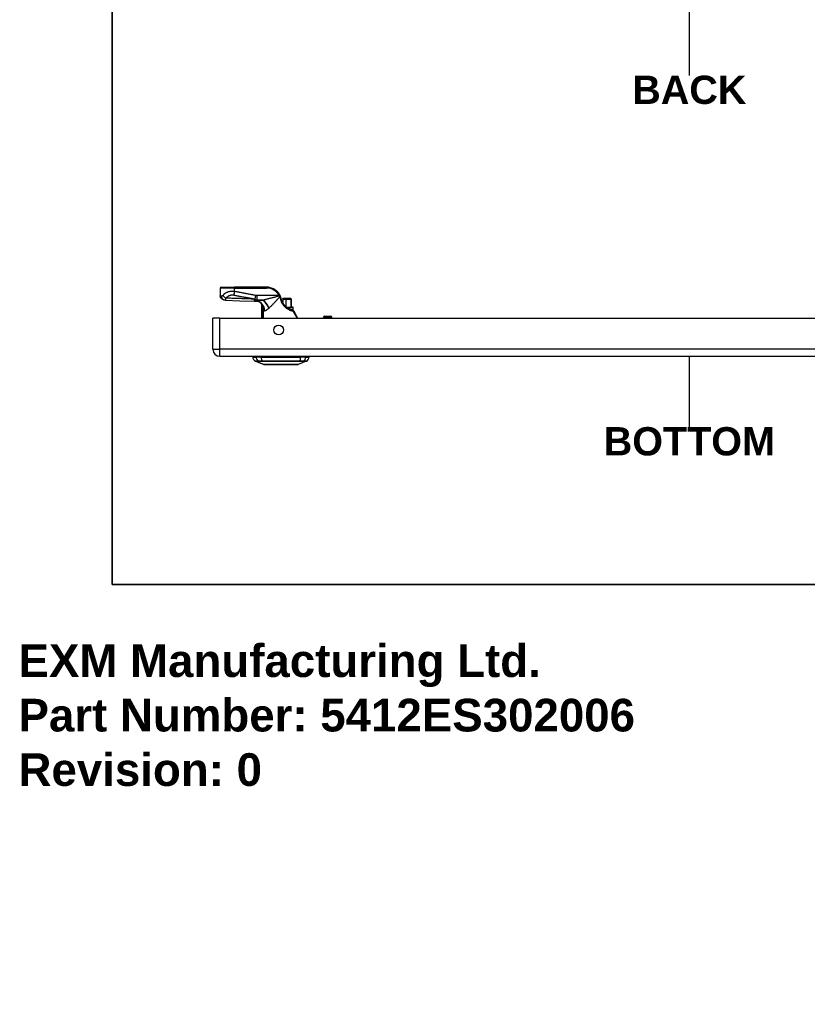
# Model space of a CAD drawing. Header units: inches. Extents: x 0 to 120, y -11 to 78.
# Tile 1 of 90: x 0 to 24, y -11 to 19. Entities that reach past the tile are written whole.
import ezdxf

# ---------------------------------------------------------------- set-up
doc = ezdxf.new("R2010")
doc.units = ezdxf.units.IN
doc.header["$LTSCALE"] = 7.213522
doc.header["$MEASUREMENT"] = 0
doc.layers.get('0').update_dxf_attribs({"lineweight": 25})
for name, color, linetype, lineweight in [('Sketch Geometry(ANSI)', 7, 'Continuous', 25), ('Symbols(ANSI)', 7, 'Continuous', 25), ('Visible Edges(ANSI)', 7, 'Continuous', 25), ('Visible Tangent Edges(ANSI)', 7, 'Continuous', 25)]:
    doc.layers.add(name, color=color, linetype=linetype, lineweight=lineweight)
doc.styles.add('Current-ANSI', font='arial.ttf')
doc.styles.add('Dimension-ANSI', font='arialbd.ttf')
doc.styles.get("Standard").update_dxf_attribs({"font": 'arialbd.ttf'})

# ---------------------------------------------------------------- blocks, each defined once
blk = doc.blocks.new('BACK')
at = {"layer": 'Sketch Geometry(ANSI)'}
blk.add_line((0, 0.15), (0, -0.15), dxfattribs=at)
at = {"layer": 'Symbols(ANSI)', "color": 7, "insert": (0, -0.2119), "char_height": 0.12, "attachment_point": 5, "style": 'Dimension-ANSI'}
blk.add_mtext('\\fArial|b1|i0;BACK', dxfattribs=at)
blk = doc.blocks.new('BOTTOM')
at = {"layer": 'Sketch Geometry(ANSI)'}
blk.add_line((0, 0.15), (0, -0.15), dxfattribs=at)
at = {"layer": 'Symbols(ANSI)', "color": 7, "insert": (0, -0.2119), "char_height": 0.12, "attachment_point": 5, "style": 'Dimension-ANSI'}
blk.add_mtext('\\fArial|b1|i0;BOTTOM', dxfattribs=at)
blk = doc.blocks.new('Borders 10_EXM - B (Inch)')
at = {"layer": 'Sketch Geometry(ANSI)', "linetype": 'Continuous', "lineweight": 35}
for p, q in [((0.3979, 10.5665), (0.3979, 0.2545)), ((0.3979, 0.2545), (16.3979, 0.2545))]:
    blk.add_line(p, q, dxfattribs=at)
at = {"layer": 'Symbols(ANSI)', "color": 7, "style": 'Current-ANSI'}
blk.add_attdef('FILENAME_AND_PATH_001', (6.0203, 10.7181), '', height=0.09, dxfattribs=at)

msp = doc.modelspace()

# ---------------------------------------------------------------- linework, layer by layer
at = {"layer": 'Visible Edges(ANSI)'}
for p, q in [((6.1754, 10.9065), (6.1754, 10.6736)), ((6.2043, 10.9353), (6.6079, 10.9353)), ((7.5939, 10.9353), (6.6079, 10.9353)), ((8.1804, 10.5836), (8.0868, 10.5836)), ((8.0868, 10.5721), (8.0868, 10.5836)), ((8.0868, 10.5721), (8.0868, 10.4741)), ((8.1804, 10.5836), (8.1854, 10.5836)), ((8.3343, 10.5836), (8.1854, 10.5836)), ((8.3343, 10.5836), (8.335, 10.5836)), ((8.3466, 10.3242), (8.3466, 10.5721)), ((7.4357, 10.413), (7.4357, 9.9909)), ((7.4612, 10.3798), (7.462, 10.3787)), ((8.0868, 10.4741), (8.0804, 10.4741)), ((8.1997, 10.3242), (8.3895, 10.3242)), ((8.4068, 10.255), (8.4068, 10.3069)), ((5.9466, 9.0331), (5.9466, 9.9909)), ((6.1604, 9.9909), (5.9466, 9.9909)), ((6.1604, 9.9909), (34.9023, 9.9909)), ((8.372, 10.2377), (8.3751, 10.2377)), ((8.3766, 10.2377), (8.3751, 10.2377)), ((8.378, 10.2377), (8.3766, 10.2377)), ((8.377, 10.2377), (8.377, 10.2377)), ((8.3799, 10.2377), (8.378, 10.2377)), ((8.3799, 10.2375), (8.3799, 10.2377)), ((8.3863, 10.2377), (8.3799, 10.2377)), ((8.385, 10.2377), (8.3859, 10.2366)), ((8.3879, 10.2377), (8.3863, 10.2377)), ((8.3879, 10.2377), (8.3879, 10.2362)), ((8.3883, 10.2377), (8.3879, 10.2377)), ((8.3893, 10.2377), (8.3883, 10.2377)), ((8.3893, 10.2359), (8.3893, 10.2377)), ((8.3906, 10.2377), (8.3893, 10.2361)), ((8.3895, 10.2377), (8.3893, 10.2377)), ((8.3906, 10.2377), (8.3895, 10.2377)), ((8.4259, 10.2072), (8.5413, 9.9909)), ((9.3331, 9.9909), (9.3331, 10.004)), ((9.3792, 10.0501), (9.5464, 10.0501)), ((9.5925, 9.9909), (9.5925, 10.004)), ((6.1604, 8.8193), (34.9023, 8.8193)), ((7.1671, 8.7963), (7.2668, 8.7963)), ((7.429, 8.7963), (7.2668, 8.7963)), ((7.429, 8.7963), (8.635, 8.7963)), ((8.7972, 8.7963), (8.635, 8.7963)), ((8.7972, 8.7963), (8.8968, 8.7963)), ((7.5093, 8.57), (7.2546, 8.669)), ((8.4606, 8.5623), (7.6033, 8.5623)), ((8.8094, 8.669), (8.5546, 8.57))]:
    msp.add_line(p, q, dxfattribs=at)
at = {"layer": 'Visible Edges(ANSI)', "flags": 128}
for points in [[(6.2841, 10.5449), (6.2512, 10.5592), (6.2346, 10.5688), (6.2261, 10.5748), (6.2175, 10.5818), (6.2091, 10.59), (6.201, 10.5994), (6.1937, 10.61), (6.1873, 10.6216), (6.1822, 10.6339), (6.1785, 10.6467), (6.1762, 10.66), (6.1754, 10.6736)], [(8.0125, 10.6678), (8.012, 10.6689), (8.0115, 10.67), (8.011, 10.671), (8.0105, 10.6721), (8.01, 10.6731), (8.0095, 10.6742), (8.009, 10.6753), (8.0085, 10.6763), (8.008, 10.6774), (8.0074, 10.6784), (8.0069, 10.6795), (8.0064, 10.6805), (8.0059, 10.6816), (8.0053, 10.6826), (8.0048, 10.6837), (8.0043, 10.6847), (8.0037, 10.6858), (8.0032, 10.6868), (8.0026, 10.6879), (8.0021, 10.6889), (8.0015, 10.69), (8.001, 10.691), (8.0004, 10.6921), (7.9999, 10.6931)], [(8.0436, 10.5769), (8.0427, 10.5808), (8.0417, 10.5847), (8.0407, 10.5886), (8.0397, 10.5925), (8.0387, 10.5963), (8.0376, 10.6002), (8.0365, 10.6041), (8.0353, 10.6079), (8.0341, 10.6117), (8.0329, 10.6156), (8.0317, 10.6194), (8.0304, 10.6232), (8.0291, 10.627), (8.0277, 10.6307), (8.0264, 10.6345), (8.025, 10.6383), (8.0235, 10.642), (8.022, 10.6457), (8.0205, 10.6495), (8.019, 10.6532), (8.0174, 10.6569), (8.0158, 10.6605), (8.0142, 10.6642), (8.0125, 10.6678)], [(8.3548, 10.2403), (8.3384, 10.2458), (8.3218, 10.2521), (8.3049, 10.2592), (8.288, 10.2671), (8.2712, 10.2759), (8.2544, 10.2855), (8.2378, 10.296), (8.2214, 10.3074), (8.2055, 10.3196), (8.19, 10.3326), (8.1749, 10.3463), (8.1604, 10.3608), (8.1465, 10.3759), (8.1332, 10.3917), (8.1206, 10.4082), (8.1087, 10.4251), (8.0976, 10.4427), (8.0873, 10.4607), (8.0779, 10.4792), (8.0693, 10.498), (8.0615, 10.5173), (8.0546, 10.5369), (8.0486, 10.5568), (8.0436, 10.5769)], [(6.3314, 10.5358), (6.3074, 10.5384), (6.2841, 10.5449)], [(6.3314, 10.5358), (6.3074, 10.5384), (6.2841, 10.5449)], [(6.3314, 10.5358), (6.7746, 10.5216), (7.2181, 10.5049)], [(7.2181, 10.5049), (7.246, 10.504), (7.2751, 10.5035)], [(7.4107, 10.4508), (7.394, 10.4639), (7.3759, 10.4754), (7.3572, 10.485), (7.3385, 10.4924), (7.3205, 10.4977), (7.3037, 10.5011), (7.2885, 10.5029), (7.2751, 10.5035)], [(7.433, 10.4283), (7.4225, 10.4397), (7.4107, 10.4508)], [(7.4358, 10.413), (7.4358, 10.413), (7.4359, 10.4128), (7.4362, 10.4125), (7.4365, 10.4121), (7.4369, 10.4116), (7.4374, 10.4109), (7.438, 10.4101), (7.4387, 10.4093), (7.4395, 10.4083), (7.4404, 10.4071), (7.4414, 10.4059), (7.4424, 10.4046), (7.4435, 10.4031), (7.4448, 10.4016), (7.4461, 10.3999), (7.4474, 10.3981), (7.4489, 10.3962), (7.4504, 10.3942), (7.452, 10.3921), (7.4537, 10.3898), (7.4555, 10.3875), (7.4573, 10.385), (7.4592, 10.3825), (7.4612, 10.3798)], [(7.462, 10.3787), (7.4622, 10.3784), (7.4625, 10.3781), (7.4627, 10.3777), (7.463, 10.3773), (7.4632, 10.3769), (7.4635, 10.3765), (7.4638, 10.3761), (7.4641, 10.3756), (7.4644, 10.3751), (7.4647, 10.3746), (7.465, 10.3741), (7.4653, 10.3736), (7.4656, 10.373), (7.4659, 10.3725), (7.4662, 10.372), (7.4665, 10.3714), (7.4667, 10.3709), (7.467, 10.3703), (7.4673, 10.3698), (7.4676, 10.3693), (7.4679, 10.3687), (7.4682, 10.3682), (7.4684, 10.3676), (7.4687, 10.3671)], [(8.372, 10.2377), (8.3713, 10.2377), (8.3706, 10.2377), (8.3699, 10.2377), (8.3692, 10.2378), (8.3685, 10.2378), (8.3678, 10.2378), (8.367, 10.2379), (8.3663, 10.238), (8.3656, 10.238), (8.3649, 10.2381), (8.3642, 10.2382), (8.3635, 10.2383), (8.3627, 10.2384), (8.362, 10.2386), (8.3613, 10.2387), (8.3606, 10.2388), (8.3599, 10.239), (8.3591, 10.2391), (8.3584, 10.2393), (8.3577, 10.2395), (8.357, 10.2397), (8.3563, 10.2399), (8.3555, 10.2401), (8.3548, 10.2403)], [(8.4259, 10.2072), (8.4245, 10.2097), (8.4229, 10.2121), (8.4213, 10.2144), (8.4196, 10.2166), (8.4178, 10.2187), (8.4159, 10.2207), (8.414, 10.2225), (8.412, 10.2243), (8.4099, 10.2259), (8.4078, 10.2275), (8.4057, 10.2289), (8.4035, 10.2302), (8.4013, 10.2314), (8.399, 10.2325), (8.3967, 10.2335), (8.3944, 10.2343), (8.392, 10.2351), (8.3897, 10.2358), (8.3873, 10.2364), (8.3849, 10.2368), (8.3824, 10.2372), (8.38, 10.2375), (8.3775, 10.2376), (8.3751, 10.2377)], [(7.5119, 8.5695), (7.5126, 8.5695), (7.5144, 8.5695), (7.5175, 8.5695), (7.5219, 8.5694), (7.5275, 8.5694), (7.5343, 8.5694), (7.5423, 8.5694), (7.5515, 8.5694), (7.5618, 8.5693), (7.5732, 8.5693), (7.5858, 8.5693), (7.5995, 8.5692), (7.6143, 8.5692), (7.63, 8.5692), (7.6467, 8.5692), (7.6643, 8.5692), (7.6827, 8.5692), (7.702, 8.5692), (7.7221, 8.5692), (7.7429, 8.5692), (7.7645, 8.5693), (7.7867, 8.5693), (7.8096, 8.5693), (7.8331, 8.5694), (7.857, 8.5694), (7.8813, 8.5694), (7.9059, 8.5694), (7.9308, 8.5694), (7.9559, 8.5695), (7.9813, 8.5695), (8.0068, 8.5695), (8.0325, 8.5695), (8.0581, 8.5695), (8.0836, 8.5695), (8.1089, 8.5695), (8.134, 8.5694), (8.1588, 8.5694), (8.1835, 8.5694), (8.2078, 8.5694), (8.2317, 8.5694), (8.2552, 8.5693), (8.278, 8.5693), (8.3002, 8.5693), (8.3217, 8.5692), (8.3425, 8.5692), (8.3626, 8.5692), (8.3818, 8.5692), (8.4002, 8.5692), (8.4178, 8.5692), (8.4343, 8.5692), (8.45, 8.5692), (8.4646, 8.5692), (8.4782, 8.5693), (8.4907, 8.5693), (8.5022, 8.5693), (8.5125, 8.5694), (8.5217, 8.5694), (8.5297, 8.5694), (8.5365, 8.5694), (8.5421, 8.5694), (8.5464, 8.5695), (8.5495, 8.5695), (8.5514, 8.5695), (8.5521, 8.5695)]]:
    msp.add_lwpolyline(points, dxfattribs=at)
at = {"layer": 'Visible Edges(ANSI)'}
msp.add_circle((7.9602, 9.6248), 0.1486, dxfattribs=at)
for centre, radius, start, end in [((6.2043, 10.9065), 0.0288, 90, 180), ((7.5939, 10.4741), 0.4613, 28.34844, 90), ((8.335, 10.5721), 0.0115, 0, 90), ((7.1816, 10.2771), 0.2883, 28.14624, 36.46954), ((8.3895, 10.3069), 0.0173, 0, 90), ((8.3895, 10.255), 0.0173, 270, 0), ((9.3792, 10.004), 0.0461, 90, 180), ((9.5464, 10.004), 0.0461, 0, 90), ((6.1604, 9.0331), 0.2138, 180, 270), ((7.3385, 8.8202), 0.173, 187.9413, 240.27088), ((7.2536, 8.7847), 0.0577, 143.1301, 168.46304), ((8.7255, 8.8202), 0.173, 299.72912, 352.0587), ((8.8104, 8.7847), 0.0577, 11.53696, 36.8699), ((7.2598, 8.6825), 0.0144, 240.27088, 248.74949), ((7.512, 8.5767), 0.00721, 248.74949, 269.79123), ((7.6033, 8.5796), 0.0173, 216.6507, 270), ((8.4606, 8.5796), 0.0173, 270, 323.3493), ((8.552, 8.5767), 0.00721, 270.20877, 291.25051), ((8.8042, 8.6825), 0.0144, 291.25051, 299.72912)]:
    msp.add_arc(centre, radius, start, end, dxfattribs=at)
at = {"layer": 'Visible Tangent Edges(ANSI)'}
for p, q in [((6.6079, 10.9065), (6.1754, 10.9065)), ((6.6079, 10.9353), (6.6079, 10.9065)), ((6.6079, 10.9065), (7.5939, 10.9065)), ((6.6079, 10.8031), (6.6079, 10.9065)), ((7.5939, 10.9353), (7.5939, 10.9065)), ((7.251, 10.683), (7.2306, 10.5738)), ((7.9745, 10.6794), (7.2936, 10.6794)), ((7.2936, 10.6794), (7.2936, 10.5359)), ((7.9999, 10.6931), (7.9745, 10.6794)), ((8.0868, 10.5721), (8.1804, 10.5721)), ((8.1804, 10.5721), (8.1804, 10.5836)), ((8.1804, 10.5721), (8.1804, 10.341)), ((8.1955, 10.5721), (8.1804, 10.5721)), ((8.1955, 10.3277), (8.1955, 10.5721)), ((8.1955, 10.5721), (8.3444, 10.5721)), ((8.3466, 10.5721), (8.3444, 10.5721)), ((8.3444, 10.5721), (8.3444, 10.3242)), ((7.2816, 10.5322), (7.2816, 10.5036)), ((7.4713, 10.5322), (7.2816, 10.5322)), ((7.2936, 10.5359), (7.4799, 10.5359)), ((7.455, 10.2639), (7.4828, 10.2639)), ((7.455, 10.2639), (7.455, 9.9909)), ((7.4885, 10.3109), (7.4775, 10.3081)), ((7.4828, 9.9909), (7.4828, 10.2639)), ((7.4836, 10.2563), (7.4974, 10.2575)), ((8.4068, 10.3069), (8.2221, 10.3069)), ((8.3146, 10.255), (8.4068, 10.255)), ((6.1604, 9.0331), (6.1604, 9.9909)), ((7.4848, 10.2305), (7.4848, 9.9909)), ((7.4985, 10.2305), (7.4848, 10.2305)), ((7.4985, 9.9909), (7.4985, 10.2305)), ((8.3936, 10.2089), (8.3904, 10.2089)), ((8.5343, 9.9909), (8.4204, 10.1936)), ((9.5925, 10.004), (9.3331, 10.004)), ((5.9466, 9.0331), (6.1604, 9.0331)), ((34.9023, 9.0331), (6.1604, 9.0331)), ((6.1604, 8.8193), (6.1604, 9.0331)), ((7.2546, 8.669), (7.5093, 8.57)), ((7.35, 8.6689), (7.3503, 8.6689)), ((7.4573, 8.6689), (7.458, 8.6689)), ((8.606, 8.6689), (8.6067, 8.6689)), ((8.7137, 8.6689), (8.7139, 8.6689))]:
    msp.add_line(p, q, dxfattribs=at)
at = {"layer": 'Visible Tangent Edges(ANSI)', "flags": 128}
for points in [[(6.2144, 10.6612), (6.2112, 10.6615), (6.2081, 10.6619), (6.2052, 10.6622), (6.2025, 10.6626), (6.1999, 10.663), (6.1974, 10.6634), (6.1951, 10.6638), (6.1928, 10.6643), (6.1907, 10.6647), (6.1888, 10.6652), (6.1869, 10.6657), (6.1852, 10.6662), (6.1837, 10.6668), (6.1823, 10.6673), (6.181, 10.6679), (6.1798, 10.6685), (6.1788, 10.6691), (6.1779, 10.6697), (6.1771, 10.6703), (6.1765, 10.671), (6.1761, 10.6716), (6.1757, 10.6723), (6.1755, 10.673), (6.1754, 10.6736)], [(6.2568, 10.6827), (6.2552, 10.6808), (6.2535, 10.679), (6.2518, 10.6773), (6.25, 10.6757), (6.2482, 10.6741), (6.2464, 10.6727), (6.2446, 10.6713), (6.2427, 10.67), (6.2409, 10.6688), (6.239, 10.6677), (6.2371, 10.6667), (6.2353, 10.6657), (6.2334, 10.6649), (6.2316, 10.6641), (6.2298, 10.6634), (6.228, 10.6628), (6.2262, 10.6623), (6.2244, 10.6618), (6.2227, 10.6615), (6.221, 10.6612), (6.2193, 10.6611), (6.2176, 10.661), (6.216, 10.661), (6.2144, 10.6612)], [(6.2144, 10.6612), (6.2144, 10.6555), (6.2146, 10.6497), (6.215, 10.6438), (6.2157, 10.6379), (6.2167, 10.632), (6.2179, 10.626), (6.2195, 10.62), (6.2213, 10.6141), (6.2234, 10.6082), (6.2257, 10.6024), (6.2284, 10.5967), (6.2314, 10.5912), (6.2346, 10.5859), (6.2381, 10.5807), (6.2419, 10.5758), (6.2459, 10.5712), (6.2501, 10.5668), (6.2545, 10.5627), (6.2591, 10.5589), (6.2639, 10.5554), (6.2688, 10.5523), (6.2738, 10.5495), (6.2789, 10.547), (6.2841, 10.5449)], [(6.6079, 10.8031), (6.5872, 10.805), (6.5665, 10.806), (6.5459, 10.8063), (6.5255, 10.8058), (6.5055, 10.8044), (6.486, 10.8024), (6.4671, 10.7995), (6.4489, 10.7961), (6.4314, 10.7919), (6.4148, 10.7872), (6.3989, 10.782), (6.3838, 10.7763), (6.3695, 10.7701), (6.356, 10.7635), (6.3433, 10.7566), (6.3313, 10.7493), (6.3199, 10.7418), (6.3092, 10.734), (6.2991, 10.7259), (6.2896, 10.7177), (6.2807, 10.7092), (6.2723, 10.7006), (6.2643, 10.6918), (6.2568, 10.6827)], [(6.2568, 10.6827), (6.2591, 10.679), (6.2616, 10.6753), (6.2643, 10.6714), (6.2672, 10.6676), (6.2702, 10.6637), (6.2734, 10.6599), (6.2768, 10.656), (6.2803, 10.6521), (6.284, 10.6482), (6.2878, 10.6443), (6.2917, 10.6405), (6.2958, 10.6368), (6.2999, 10.6331), (6.3042, 10.6294), (6.3085, 10.6258), (6.313, 10.6224), (6.3174, 10.619), (6.322, 10.6157), (6.3265, 10.6125), (6.3311, 10.6095), (6.3357, 10.6065), (6.3402, 10.6037), (6.3448, 10.6011), (6.3493, 10.5985)], [(6.3314, 10.5358), (6.3321, 10.5359), (6.3327, 10.5361), (6.3334, 10.5366), (6.3341, 10.5373), (6.3349, 10.5382), (6.3356, 10.5392), (6.3363, 10.5405), (6.337, 10.542), (6.3378, 10.5437), (6.3386, 10.5456), (6.3393, 10.5477), (6.3401, 10.5501), (6.3408, 10.5527), (6.3416, 10.5555), (6.3424, 10.5586), (6.3432, 10.5619), (6.344, 10.5655), (6.3447, 10.5693), (6.3455, 10.5734), (6.3463, 10.5779), (6.3471, 10.5826), (6.3478, 10.5876), (6.3486, 10.5929), (6.3493, 10.5985)], [(6.3493, 10.5985), (6.356, 10.6063), (6.3628, 10.6138), (6.3699, 10.621), (6.3773, 10.6281), (6.385, 10.635), (6.3929, 10.6417), (6.4012, 10.6482), (6.4098, 10.6543), (6.4186, 10.6603), (6.4279, 10.6659), (6.4374, 10.6712), (6.4473, 10.6761), (6.4575, 10.6807), (6.4681, 10.6848), (6.479, 10.6884), (6.4902, 10.6916), (6.5018, 10.6941), (6.5136, 10.6961), (6.5256, 10.6974), (6.5379, 10.6981), (6.5503, 10.6981), (6.5627, 10.6974), (6.5751, 10.696), (6.5875, 10.694)], [(7.2047, 10.5685), (7.169, 10.57), (7.1334, 10.5714), (7.0977, 10.5728), (7.0621, 10.5742), (7.0264, 10.5755), (6.9908, 10.5769), (6.9551, 10.5782), (6.9195, 10.5795), (6.8838, 10.5809), (6.8482, 10.5821), (6.8126, 10.5834), (6.7769, 10.5847), (6.7413, 10.5859), (6.7056, 10.5871), (6.67, 10.5884), (6.6344, 10.5896), (6.5987, 10.5907), (6.5631, 10.5919), (6.5275, 10.593), (6.4918, 10.5942), (6.4562, 10.5953), (6.4206, 10.5964), (6.3849, 10.5975), (6.3493, 10.5985)], [(6.6079, 10.8031), (6.607, 10.7983), (6.6061, 10.7934), (6.6052, 10.7885), (6.6043, 10.7836), (6.6034, 10.7787), (6.6025, 10.7739), (6.6016, 10.769), (6.6007, 10.7641), (6.5998, 10.7593), (6.599, 10.7545), (6.5981, 10.7498), (6.5972, 10.745), (6.5963, 10.7404), (6.5955, 10.7358), (6.5946, 10.7312), (6.5938, 10.7268), (6.5929, 10.7224), (6.5921, 10.718), (6.5913, 10.7138), (6.5905, 10.7096), (6.5897, 10.7056), (6.589, 10.7016), (6.5882, 10.6978), (6.5875, 10.694)], [(6.5875, 10.694), (6.6142, 10.689), (6.641, 10.684), (6.6679, 10.679), (6.6947, 10.6739), (6.7214, 10.6689), (6.7482, 10.6639), (6.775, 10.6589), (6.8018, 10.6539), (6.8286, 10.6489), (6.8554, 10.6439), (6.8822, 10.6389), (6.909, 10.6339), (6.9358, 10.6289), (6.9625, 10.6239), (6.9893, 10.6189), (7.0161, 10.6139), (7.0429, 10.6089), (7.0697, 10.6038), (7.0965, 10.5988), (7.1233, 10.5938), (7.1501, 10.5888), (7.1768, 10.5838), (7.2036, 10.5788), (7.2306, 10.5738)], [(7.251, 10.683), (7.224, 10.688), (7.1972, 10.693), (7.1705, 10.698), (7.1437, 10.703), (7.1169, 10.708), (7.0901, 10.713), (7.0633, 10.718), (7.0365, 10.723), (7.0097, 10.7281), (6.9829, 10.7331), (6.9562, 10.7381), (6.9294, 10.7431), (6.9026, 10.7481), (6.8758, 10.7531), (6.849, 10.7581), (6.8222, 10.7631), (6.7954, 10.7681), (6.7686, 10.7731), (6.7418, 10.7781), (6.7151, 10.7831), (6.6883, 10.7881), (6.6614, 10.7931), (6.6346, 10.7982), (6.6079, 10.8031)], [(7.2816, 10.5322), (7.2782, 10.5336), (7.2748, 10.535), (7.2714, 10.5364), (7.268, 10.5378), (7.2647, 10.5392), (7.2613, 10.5406), (7.258, 10.5421), (7.2548, 10.5436), (7.2515, 10.5451), (7.2483, 10.5466), (7.245, 10.5481), (7.2418, 10.5496), (7.2386, 10.5511), (7.2355, 10.5527), (7.2323, 10.5542), (7.2292, 10.5558), (7.2261, 10.5574), (7.223, 10.5589), (7.2199, 10.5605), (7.2168, 10.5621), (7.2138, 10.5637), (7.2107, 10.5653), (7.2077, 10.5669), (7.2047, 10.5685)], [(7.2306, 10.5738), (7.2333, 10.5715), (7.236, 10.5694), (7.2386, 10.5673), (7.2413, 10.5652), (7.244, 10.5633), (7.2466, 10.5613), (7.2493, 10.5595), (7.2519, 10.5577), (7.2546, 10.556), (7.2572, 10.5543), (7.2599, 10.5527), (7.2625, 10.5511), (7.2651, 10.5496), (7.2678, 10.5481), (7.2704, 10.5467), (7.273, 10.5453), (7.2756, 10.544), (7.2782, 10.5427), (7.2807, 10.5415), (7.2833, 10.5403), (7.2859, 10.5392), (7.2884, 10.538), (7.291, 10.537), (7.2936, 10.5359)], [(7.2936, 10.6794), (7.2918, 10.6794), (7.2901, 10.6794), (7.2884, 10.6795), (7.2866, 10.6795), (7.2849, 10.6795), (7.2831, 10.6796), (7.2814, 10.6797), (7.2796, 10.6797), (7.2778, 10.6798), (7.2761, 10.6799), (7.2743, 10.6801), (7.2725, 10.6802), (7.2707, 10.6803), (7.269, 10.6805), (7.2672, 10.6807), (7.2654, 10.6809), (7.2636, 10.6811), (7.2618, 10.6813), (7.26, 10.6815), (7.2582, 10.6818), (7.2564, 10.682), (7.2546, 10.6823), (7.2528, 10.6826), (7.251, 10.683)], [(7.9729, 10.6631), (7.9515, 10.6572), (7.9301, 10.6513), (7.9087, 10.6454), (7.8873, 10.6396), (7.8659, 10.6337), (7.8446, 10.6279), (7.8233, 10.6221), (7.802, 10.6164), (7.7809, 10.6107), (7.7598, 10.6051), (7.7389, 10.5995), (7.7181, 10.5941), (7.6974, 10.5886), (7.6768, 10.5833), (7.6563, 10.5781), (7.636, 10.5729), (7.6158, 10.5678), (7.5958, 10.5629), (7.5759, 10.558), (7.5562, 10.5533), (7.5368, 10.5487), (7.5175, 10.5443), (7.4986, 10.54), (7.4799, 10.5359)], [(7.667, 10.2968), (7.6794, 10.3077), (7.6919, 10.3191), (7.7046, 10.3309), (7.7175, 10.3431), (7.7305, 10.3557), (7.7436, 10.3686), (7.7569, 10.3819), (7.7702, 10.3954), (7.7837, 10.4091), (7.7972, 10.4231), (7.8108, 10.4374), (7.8245, 10.4518), (7.8382, 10.4664), (7.8521, 10.4813), (7.866, 10.4963), (7.88, 10.5114), (7.894, 10.5267), (7.9081, 10.5421), (7.9222, 10.5576), (7.9363, 10.5732), (7.9505, 10.5888), (7.9646, 10.6045), (7.9788, 10.6202), (7.9929, 10.6359)], [(7.9808, 10.6648), (7.9804, 10.6648), (7.9801, 10.6647), (7.9797, 10.6647), (7.9794, 10.6646), (7.9791, 10.6645), (7.9787, 10.6645), (7.9784, 10.6644), (7.978, 10.6643), (7.9777, 10.6643), (7.9774, 10.6642), (7.977, 10.6641), (7.9767, 10.664), (7.9764, 10.664), (7.9761, 10.6639), (7.9757, 10.6638), (7.9754, 10.6637), (7.9751, 10.6637), (7.9748, 10.6636), (7.9744, 10.6635), (7.9741, 10.6634), (7.9738, 10.6633), (7.9735, 10.6633), (7.9732, 10.6632), (7.9729, 10.6631)], [(7.9745, 10.6794), (7.9747, 10.6788), (7.975, 10.6782), (7.9753, 10.6776), (7.9756, 10.677), (7.9758, 10.6764), (7.9761, 10.6758), (7.9764, 10.6752), (7.9766, 10.6746), (7.9769, 10.674), (7.9772, 10.6734), (7.9774, 10.6728), (7.9777, 10.6722), (7.9779, 10.6715), (7.9782, 10.6709), (7.9785, 10.6703), (7.9787, 10.6697), (7.979, 10.6691), (7.9792, 10.6685), (7.9795, 10.6679), (7.9798, 10.6673), (7.98, 10.6667), (7.9803, 10.6661), (7.9805, 10.6655), (7.9808, 10.6648)], [(8.0125, 10.6678), (8.0121, 10.6686), (8.0116, 10.6692), (8.011, 10.6697), (8.0103, 10.6701), (8.0095, 10.6704), (8.0087, 10.6706), (8.0077, 10.6707), (8.0067, 10.6708), (8.0055, 10.6707), (8.0043, 10.6707), (8.003, 10.6705), (8.0016, 10.6703), (8.0001, 10.67), (7.9986, 10.6697), (7.997, 10.6693), (7.9953, 10.6689), (7.9936, 10.6685), (7.9919, 10.668), (7.9901, 10.6676), (7.9883, 10.667), (7.9864, 10.6665), (7.9845, 10.666), (7.9827, 10.6654), (7.9808, 10.6648)], [(7.9929, 10.6359), (7.9929, 10.636), (7.9929, 10.6361), (7.9929, 10.6362), (7.9929, 10.6363), (7.9929, 10.6363), (7.9929, 10.6364), (7.9929, 10.6365), (7.9929, 10.6366), (7.9929, 10.6366), (7.993, 10.6367), (7.993, 10.6368), (7.993, 10.6368), (7.993, 10.6369), (7.993, 10.637), (7.993, 10.637), (7.993, 10.6371), (7.9931, 10.6371), (7.9931, 10.6372), (7.9931, 10.6372), (7.9931, 10.6372), (7.9931, 10.6373), (7.9932, 10.6373), (7.9932, 10.6373), (7.9932, 10.6374)], [(7.9929, 10.6359), (7.994, 10.6332), (7.9951, 10.6306), (7.9962, 10.6279), (7.9973, 10.6252), (7.9983, 10.6225), (7.9994, 10.6199), (8.0004, 10.6172), (8.0013, 10.6145), (8.0023, 10.6117), (8.0033, 10.609), (8.0042, 10.6063), (8.0051, 10.6036), (8.006, 10.6009), (8.0069, 10.5981), (8.0077, 10.5954), (8.0086, 10.5926), (8.0094, 10.5899), (8.0102, 10.5871), (8.011, 10.5843), (8.0117, 10.5816), (8.0125, 10.5788), (8.0132, 10.576), (8.0139, 10.5732), (8.0146, 10.5705)], [(7.9932, 10.6374), (7.9947, 10.6388), (7.9962, 10.6402), (7.9977, 10.6416), (7.9992, 10.643), (8.0006, 10.6444), (8.002, 10.6458), (8.0034, 10.6472), (8.0046, 10.6486), (8.0059, 10.65), (8.007, 10.6513), (8.0081, 10.6527), (8.0091, 10.654), (8.01, 10.6553), (8.0108, 10.6565), (8.0115, 10.6578), (8.0121, 10.659), (8.0126, 10.6602), (8.013, 10.6613), (8.0132, 10.6625), (8.0133, 10.6636), (8.0133, 10.6647), (8.0132, 10.6657), (8.0129, 10.6668), (8.0125, 10.6678)], [(8.0146, 10.5705), (8.0203, 10.5491), (8.027, 10.528), (8.0347, 10.5071), (8.0433, 10.4867), (8.053, 10.4666), (8.0636, 10.447), (8.0751, 10.4278), (8.0875, 10.4092), (8.1008, 10.3912), (8.115, 10.3737), (8.1299, 10.3569), (8.1454, 10.3408), (8.1617, 10.3254), (8.1785, 10.3108), (8.1959, 10.297), (8.2138, 10.2841), (8.2321, 10.272), (8.2507, 10.2609), (8.2695, 10.2506), (8.2884, 10.2413), (8.3073, 10.2329), (8.3262, 10.2253), (8.3448, 10.2186), (8.3632, 10.2128)], [(7.2816, 10.5036), (7.2813, 10.5035), (7.2811, 10.5035), (7.2808, 10.5035), (7.2805, 10.5035), (7.2803, 10.5035), (7.28, 10.5035), (7.2797, 10.5035), (7.2795, 10.5035), (7.2792, 10.5035), (7.2789, 10.5035), (7.2786, 10.5035), (7.2784, 10.5035), (7.2781, 10.5035), (7.2778, 10.5035), (7.2776, 10.5035), (7.2773, 10.5035), (7.277, 10.5035), (7.2768, 10.5035), (7.2765, 10.5035), (7.2762, 10.5035), (7.276, 10.5035), (7.2757, 10.5035), (7.2754, 10.5035), (7.2751, 10.5035)], [(7.4713, 10.5322), (7.4622, 10.5303), (7.4532, 10.5283), (7.4443, 10.5265), (7.4354, 10.5247), (7.4266, 10.5229), (7.4179, 10.5212), (7.4093, 10.5196), (7.4008, 10.518), (7.3924, 10.5165), (7.3841, 10.5151), (7.376, 10.5137), (7.3679, 10.5124), (7.36, 10.5112), (7.3521, 10.5101), (7.3444, 10.509), (7.3368, 10.508), (7.3294, 10.5071), (7.3221, 10.5063), (7.3149, 10.5056), (7.3079, 10.505), (7.3011, 10.5045), (7.2944, 10.5041), (7.2879, 10.5038), (7.2816, 10.5036)], [(7.4552, 10.3095), (7.4552, 10.3076), (7.4552, 10.3057), (7.4552, 10.3038), (7.4551, 10.3019), (7.4551, 10.3), (7.4551, 10.2981), (7.4551, 10.2962), (7.4551, 10.2943), (7.4551, 10.2924), (7.4551, 10.2905), (7.455, 10.2886), (7.455, 10.2867), (7.455, 10.2848), (7.455, 10.2829), (7.455, 10.281), (7.455, 10.2791), (7.455, 10.2772), (7.455, 10.2753), (7.455, 10.2734), (7.455, 10.2715), (7.455, 10.2696), (7.455, 10.2677), (7.455, 10.2658), (7.455, 10.2639)], [(7.462, 10.3787), (7.4612, 10.377), (7.4605, 10.3749), (7.4598, 10.3726), (7.4593, 10.37), (7.4588, 10.3673), (7.4583, 10.3645), (7.4579, 10.3617), (7.4576, 10.3588), (7.4573, 10.3559), (7.457, 10.3529), (7.4568, 10.3499), (7.4566, 10.3469), (7.4564, 10.3438), (7.4562, 10.3408), (7.4561, 10.3377), (7.4559, 10.3346), (7.4558, 10.3314), (7.4557, 10.3283), (7.4556, 10.3252), (7.4555, 10.322), (7.4554, 10.3189), (7.4554, 10.3157), (7.4553, 10.3126), (7.4552, 10.3095)], [(7.4775, 10.3081), (7.4769, 10.3117), (7.4763, 10.3153), (7.4757, 10.3188), (7.4751, 10.3224), (7.4744, 10.3259), (7.4737, 10.3294), (7.4731, 10.3328), (7.4724, 10.3362), (7.4717, 10.3395), (7.471, 10.3428), (7.4704, 10.346), (7.4697, 10.3491), (7.4691, 10.3521), (7.4685, 10.3551), (7.4679, 10.3579), (7.4674, 10.3607), (7.467, 10.3632), (7.4667, 10.3654), (7.4665, 10.3672), (7.4665, 10.3685), (7.4668, 10.3692), (7.4673, 10.3691), (7.4679, 10.3684), (7.4687, 10.3671)], [(7.4885, 10.3109), (7.4878, 10.3133), (7.4872, 10.3156), (7.4866, 10.318), (7.4859, 10.3204), (7.4852, 10.3228), (7.4845, 10.3252), (7.4838, 10.3275), (7.483, 10.3299), (7.4823, 10.3323), (7.4815, 10.3346), (7.4807, 10.337), (7.4799, 10.3393), (7.4791, 10.3417), (7.4782, 10.344), (7.4773, 10.3463), (7.4764, 10.3487), (7.4755, 10.351), (7.4746, 10.3533), (7.4737, 10.3556), (7.4727, 10.3579), (7.4717, 10.3602), (7.4708, 10.3625), (7.4697, 10.3648), (7.4687, 10.3671)], [(7.4799, 10.5359), (7.4795, 10.5358), (7.4792, 10.5356), (7.4788, 10.5355), (7.4785, 10.5353), (7.4781, 10.5352), (7.4777, 10.535), (7.4774, 10.5349), (7.477, 10.5347), (7.4767, 10.5346), (7.4763, 10.5344), (7.476, 10.5342), (7.4756, 10.5341), (7.4752, 10.5339), (7.4749, 10.5338), (7.4745, 10.5336), (7.4742, 10.5335), (7.4738, 10.5333), (7.4735, 10.5332), (7.4731, 10.533), (7.4727, 10.5328), (7.4724, 10.5327), (7.472, 10.5325), (7.4717, 10.5324), (7.4713, 10.5322)], [(7.4828, 10.2639), (7.4827, 10.2658), (7.4825, 10.2677), (7.4824, 10.2695), (7.4822, 10.2714), (7.482, 10.2733), (7.4818, 10.2752), (7.4817, 10.277), (7.4815, 10.2789), (7.4813, 10.2807), (7.4811, 10.2826), (7.4808, 10.2844), (7.4806, 10.2863), (7.4804, 10.2881), (7.4802, 10.29), (7.4799, 10.2918), (7.4797, 10.2936), (7.4794, 10.2954), (7.4792, 10.2973), (7.4789, 10.2991), (7.4786, 10.3009), (7.4784, 10.3027), (7.4781, 10.3045), (7.4778, 10.3063), (7.4775, 10.3081)], [(7.4828, 10.2639), (7.4829, 10.2636), (7.4829, 10.2633), (7.4829, 10.263), (7.483, 10.2626), (7.483, 10.2623), (7.4831, 10.262), (7.4831, 10.2617), (7.4831, 10.2614), (7.4832, 10.2611), (7.4832, 10.2607), (7.4832, 10.2604), (7.4833, 10.2601), (7.4833, 10.2598), (7.4833, 10.2595), (7.4834, 10.2591), (7.4834, 10.2588), (7.4834, 10.2585), (7.4834, 10.2582), (7.4835, 10.2579), (7.4835, 10.2576), (7.4835, 10.2572), (7.4836, 10.2569), (7.4836, 10.2566), (7.4836, 10.2563)], [(7.4836, 10.2563), (7.4837, 10.2552), (7.4838, 10.2541), (7.4839, 10.2531), (7.484, 10.252), (7.484, 10.2509), (7.4841, 10.2499), (7.4842, 10.2488), (7.4843, 10.2477), (7.4843, 10.2466), (7.4844, 10.2456), (7.4844, 10.2445), (7.4845, 10.2434), (7.4845, 10.2423), (7.4846, 10.2413), (7.4846, 10.2402), (7.4846, 10.2391), (7.4847, 10.238), (7.4847, 10.237), (7.4847, 10.2359), (7.4847, 10.2348), (7.4848, 10.2337), (7.4848, 10.2327), (7.4848, 10.2316), (7.4848, 10.2305)], [(7.4974, 10.2575), (7.4972, 10.2598), (7.497, 10.262), (7.4968, 10.2643), (7.4965, 10.2665), (7.4963, 10.2688), (7.496, 10.271), (7.4957, 10.2732), (7.4954, 10.2755), (7.4951, 10.2777), (7.4947, 10.28), (7.4944, 10.2822), (7.494, 10.2844), (7.4936, 10.2866), (7.4932, 10.2889), (7.4928, 10.2911), (7.4924, 10.2933), (7.4919, 10.2955), (7.4915, 10.2977), (7.491, 10.2999), (7.4905, 10.3021), (7.49, 10.3043), (7.4895, 10.3065), (7.489, 10.3087), (7.4885, 10.3109)], [(7.4985, 10.2305), (7.4985, 10.2316), (7.4985, 10.2328), (7.4985, 10.2339), (7.4984, 10.235), (7.4984, 10.2361), (7.4984, 10.2373), (7.4984, 10.2384), (7.4984, 10.2395), (7.4983, 10.2406), (7.4983, 10.2418), (7.4983, 10.2429), (7.4982, 10.244), (7.4982, 10.2452), (7.4981, 10.2463), (7.4981, 10.2474), (7.498, 10.2485), (7.498, 10.2497), (7.4979, 10.2508), (7.4978, 10.2519), (7.4977, 10.253), (7.4977, 10.2542), (7.4976, 10.2553), (7.4975, 10.2564), (7.4974, 10.2575)], [(7.536, 10.2154), (7.5401, 10.216), (7.5444, 10.2168), (7.5488, 10.2179), (7.5534, 10.2193), (7.558, 10.2209), (7.5627, 10.2228), (7.5676, 10.2249), (7.5725, 10.2273), (7.5775, 10.2299), (7.5826, 10.2328), (7.5878, 10.2358), (7.593, 10.2391), (7.5983, 10.2425), (7.6037, 10.2462), (7.6092, 10.25), (7.6148, 10.254), (7.6204, 10.2582), (7.6261, 10.2626), (7.6318, 10.2671), (7.6376, 10.2718), (7.6435, 10.2766), (7.6494, 10.2816), (7.6554, 10.2867), (7.6614, 10.2919)], [(7.6614, 10.2919), (7.6616, 10.2921), (7.6618, 10.2923), (7.6621, 10.2925), (7.6623, 10.2927), (7.6626, 10.2929), (7.6628, 10.2931), (7.663, 10.2933), (7.6633, 10.2935), (7.6635, 10.2937), (7.6637, 10.294), (7.664, 10.2942), (7.6642, 10.2944), (7.6644, 10.2946), (7.6647, 10.2948), (7.6649, 10.295), (7.6651, 10.2952), (7.6654, 10.2954), (7.6656, 10.2956), (7.6659, 10.2958), (7.6661, 10.296), (7.6663, 10.2962), (7.6666, 10.2964), (7.6668, 10.2966), (7.667, 10.2968)], [(7.4985, 10.2305), (7.4997, 10.2291), (7.501, 10.2278), (7.5023, 10.2265), (7.5036, 10.2253), (7.5049, 10.2242), (7.5063, 10.2231), (7.5077, 10.2221), (7.5092, 10.2212), (7.5106, 10.2203), (7.5121, 10.2195), (7.5137, 10.2188), (7.5152, 10.2181), (7.5168, 10.2175), (7.5184, 10.217), (7.52, 10.2165), (7.5217, 10.2162), (7.5234, 10.2158), (7.5251, 10.2156), (7.5269, 10.2154), (7.5286, 10.2153), (7.5304, 10.2152), (7.5323, 10.2152), (7.5341, 10.2153), (7.536, 10.2154)], [(8.3632, 10.2128), (8.3643, 10.2125), (8.3655, 10.2122), (8.3666, 10.2119), (8.3678, 10.2116), (8.3689, 10.2113), (8.37, 10.211), (8.3712, 10.2108), (8.3723, 10.2106), (8.3734, 10.2104), (8.3746, 10.2102), (8.3757, 10.21), (8.3769, 10.2098), (8.378, 10.2097), (8.3791, 10.2095), (8.3803, 10.2094), (8.3814, 10.2093), (8.3825, 10.2092), (8.3837, 10.2091), (8.3848, 10.209), (8.3859, 10.209), (8.387, 10.2089), (8.3882, 10.2089), (8.3893, 10.2089), (8.3904, 10.2089)], [(8.3936, 10.2089), (8.3949, 10.2088), (8.3962, 10.2088), (8.3975, 10.2086), (8.3988, 10.2084), (8.4, 10.2082), (8.4013, 10.2079), (8.4026, 10.2076), (8.4038, 10.2072), (8.405, 10.2067), (8.4062, 10.2062), (8.4074, 10.2057), (8.4086, 10.2051), (8.4097, 10.2044), (8.4109, 10.2037), (8.412, 10.203), (8.4131, 10.2022), (8.4141, 10.2013), (8.4151, 10.2004), (8.4161, 10.1994), (8.4171, 10.1983), (8.418, 10.1972), (8.4188, 10.1961), (8.4196, 10.1949), (8.4204, 10.1936)], [(7.3472, 8.6703), (7.3396, 8.6703), (7.3323, 8.6703), (7.3253, 8.6702), (7.3186, 8.6702), (7.3122, 8.6702), (7.3061, 8.6702), (7.3004, 8.6702), (7.2949, 8.6701), (7.2898, 8.6701), (7.285, 8.6701), (7.2806, 8.6701), (7.2764, 8.6701), (7.2726, 8.67), (7.2692, 8.67), (7.266, 8.67), (7.2632, 8.67), (7.2608, 8.67), (7.2586, 8.67), (7.2568, 8.67), (7.2553, 8.67), (7.2542, 8.67), (7.2533, 8.67), (7.2528, 8.67), (7.2527, 8.67)], [(7.2546, 8.669), (7.2548, 8.669), (7.2553, 8.669), (7.2561, 8.669), (7.2573, 8.669), (7.2588, 8.669), (7.2606, 8.669), (7.2628, 8.669), (7.2653, 8.669), (7.2681, 8.669), (7.2713, 8.669), (7.2748, 8.669), (7.2787, 8.669), (7.2828, 8.669), (7.2873, 8.669), (7.2922, 8.669), (7.2973, 8.669), (7.3028, 8.669), (7.3086, 8.669), (7.3147, 8.669), (7.3212, 8.669), (7.3279, 8.669), (7.335, 8.669), (7.3423, 8.6689), (7.35, 8.6689)], [(7.4563, 8.6703), (7.45, 8.6703), (7.4439, 8.6703), (7.4378, 8.6704), (7.4318, 8.6704), (7.4259, 8.6704), (7.4202, 8.6704), (7.4146, 8.6704), (7.4092, 8.6704), (7.4039, 8.6704), (7.3987, 8.6704), (7.3937, 8.6704), (7.3889, 8.6704), (7.3843, 8.6704), (7.3799, 8.6704), (7.3757, 8.6704), (7.3716, 8.6704), (7.3678, 8.6704), (7.3642, 8.6704), (7.3608, 8.6704), (7.3576, 8.6704), (7.3547, 8.6704), (7.352, 8.6703), (7.3495, 8.6703), (7.3472, 8.6703)], [(7.3503, 8.6689), (7.3525, 8.6689), (7.355, 8.6689), (7.3577, 8.6689), (7.3607, 8.6689), (7.3638, 8.6689), (7.3672, 8.6689), (7.3707, 8.6689), (7.3745, 8.6689), (7.3785, 8.6689), (7.3826, 8.6689), (7.387, 8.6689), (7.3915, 8.6689), (7.3962, 8.6689), (7.401, 8.6689), (7.4061, 8.6689), (7.4112, 8.6689), (7.4166, 8.6689), (7.422, 8.6689), (7.4276, 8.6689), (7.4334, 8.6689), (7.4392, 8.6689), (7.4451, 8.6689), (7.4512, 8.6689), (7.4573, 8.6689)], [(8.6077, 8.6703), (8.5613, 8.6703), (8.5144, 8.6702), (8.4671, 8.6702), (8.4194, 8.6701), (8.3714, 8.6701), (8.3232, 8.6701), (8.2747, 8.67), (8.226, 8.67), (8.1773, 8.67), (8.1285, 8.67), (8.0797, 8.67), (8.0309, 8.67), (7.9822, 8.67), (7.9335, 8.67), (7.8848, 8.67), (7.8362, 8.67), (7.7878, 8.67), (7.7396, 8.6701), (7.6917, 8.6701), (7.6439, 8.6701), (7.5965, 8.6702), (7.5494, 8.6702), (7.5027, 8.6703), (7.4563, 8.6703)], [(7.458, 8.6689), (7.5041, 8.669), (7.5507, 8.669), (7.5977, 8.669), (7.6449, 8.669), (7.6925, 8.669), (7.7403, 8.669), (7.7884, 8.669), (7.8367, 8.669), (7.8851, 8.669), (7.9337, 8.669), (7.9823, 8.669), (8.0309, 8.669), (8.0796, 8.669), (8.1283, 8.669), (8.177, 8.669), (8.2256, 8.669), (8.2741, 8.669), (8.3225, 8.669), (8.3706, 8.669), (8.4184, 8.669), (8.466, 8.669), (8.5131, 8.669), (8.5598, 8.669), (8.606, 8.6689)], [(7.6298, 8.5694), (7.6204, 8.5695), (7.6112, 8.5695), (7.6025, 8.5695), (7.594, 8.5696), (7.586, 8.5696), (7.5783, 8.5696), (7.571, 8.5696), (7.5641, 8.5697), (7.5576, 8.5697), (7.5514, 8.5697), (7.5457, 8.5698), (7.5404, 8.5698), (7.5355, 8.5698), (7.531, 8.5698), (7.5269, 8.5699), (7.5232, 8.5699), (7.52, 8.5699), (7.5172, 8.5699), (7.5148, 8.5699), (7.5128, 8.5699), (7.5113, 8.57), (7.5102, 8.57), (7.5096, 8.57), (7.5093, 8.57)], [(7.6987, 8.5694), (7.6956, 8.5694), (7.6925, 8.5694), (7.6895, 8.5694), (7.6864, 8.5694), (7.6834, 8.5694), (7.6804, 8.5694), (7.6774, 8.5694), (7.6744, 8.5694), (7.6715, 8.5694), (7.6685, 8.5694), (7.6656, 8.5694), (7.6627, 8.5694), (7.6599, 8.5694), (7.657, 8.5694), (7.6542, 8.5694), (7.6514, 8.5694), (7.6486, 8.5694), (7.6459, 8.5694), (7.6432, 8.5694), (7.6404, 8.5694), (7.6378, 8.5694), (7.6351, 8.5694), (7.6324, 8.5694), (7.6298, 8.5694)], [(8.3653, 8.5694), (8.3416, 8.5695), (8.3168, 8.5696), (8.2911, 8.5696), (8.2645, 8.5697), (8.2371, 8.5697), (8.2091, 8.5698), (8.1805, 8.5698), (8.1515, 8.5699), (8.1221, 8.5699), (8.0923, 8.5699), (8.0623, 8.57), (8.0321, 8.57), (8.0018, 8.57), (7.9717, 8.5699), (7.9418, 8.5699), (7.9123, 8.5699), (7.8832, 8.5698), (7.8546, 8.5698), (7.8265, 8.5697), (7.7992, 8.5697), (7.7726, 8.5696), (7.747, 8.5696), (7.7223, 8.5695), (7.6987, 8.5694)], [(8.4342, 8.5694), (8.4315, 8.5694), (8.4289, 8.5694), (8.4263, 8.5694), (8.4236, 8.5694), (8.4209, 8.5694), (8.4181, 8.5694), (8.4154, 8.5694), (8.4126, 8.5694), (8.4098, 8.5694), (8.407, 8.5694), (8.4042, 8.5694), (8.4013, 8.5694), (8.3984, 8.5694), (8.3955, 8.5694), (8.3926, 8.5694), (8.3896, 8.5694), (8.3867, 8.5694), (8.3837, 8.5694), (8.3807, 8.5694), (8.3776, 8.5694), (8.3746, 8.5694), (8.3715, 8.5694), (8.3684, 8.5694), (8.3653, 8.5694)], [(8.5546, 8.57), (8.5544, 8.57), (8.5538, 8.57), (8.5527, 8.57), (8.5511, 8.5699), (8.5492, 8.5699), (8.5468, 8.5699), (8.544, 8.5699), (8.5407, 8.5699), (8.537, 8.5699), (8.5329, 8.5698), (8.5284, 8.5698), (8.5234, 8.5698), (8.5181, 8.5698), (8.5123, 8.5697), (8.5062, 8.5697), (8.4997, 8.5697), (8.4927, 8.5696), (8.4855, 8.5696), (8.4778, 8.5696), (8.4698, 8.5696), (8.4614, 8.5695), (8.4527, 8.5695), (8.4436, 8.5695), (8.4342, 8.5694)], [(8.6067, 8.6689), (8.6128, 8.6689), (8.6188, 8.6689), (8.6248, 8.6689), (8.6306, 8.6689), (8.6363, 8.6689), (8.6419, 8.6689), (8.6474, 8.6689), (8.6527, 8.6689), (8.6579, 8.6689), (8.6629, 8.6689), (8.6678, 8.6689), (8.6725, 8.6689), (8.677, 8.6689), (8.6814, 8.6689), (8.6855, 8.6689), (8.6895, 8.6689), (8.6933, 8.6689), (8.6968, 8.6689), (8.7002, 8.6689), (8.7033, 8.6689), (8.7063, 8.6689), (8.709, 8.6689), (8.7115, 8.6689), (8.7137, 8.6689)], [(8.7167, 8.6703), (8.7145, 8.6703), (8.712, 8.6703), (8.7093, 8.6704), (8.7064, 8.6704), (8.7032, 8.6704), (8.6998, 8.6704), (8.6962, 8.6704), (8.6924, 8.6704), (8.6883, 8.6704), (8.6841, 8.6704), (8.6797, 8.6704), (8.675, 8.6704), (8.6702, 8.6704), (8.6653, 8.6704), (8.6601, 8.6704), (8.6548, 8.6704), (8.6494, 8.6704), (8.6438, 8.6704), (8.638, 8.6704), (8.6322, 8.6704), (8.6262, 8.6704), (8.6201, 8.6703), (8.6139, 8.6703), (8.6077, 8.6703)], [(8.7139, 8.6689), (8.7217, 8.6689), (8.729, 8.669), (8.7361, 8.669), (8.7429, 8.669), (8.7493, 8.669), (8.7554, 8.669), (8.7612, 8.669), (8.7667, 8.669), (8.7718, 8.669), (8.7766, 8.669), (8.7811, 8.669), (8.7853, 8.669), (8.7891, 8.669), (8.7926, 8.669), (8.7958, 8.669), (8.7987, 8.669), (8.8012, 8.669), (8.8034, 8.669), (8.8052, 8.669), (8.8067, 8.669), (8.8079, 8.669), (8.8087, 8.669), (8.8092, 8.669), (8.8094, 8.669)], [(8.8113, 8.67), (8.8111, 8.67), (8.8106, 8.67), (8.8098, 8.67), (8.8087, 8.67), (8.8072, 8.67), (8.8054, 8.67), (8.8032, 8.67), (8.8007, 8.67), (8.7979, 8.67), (8.7948, 8.67), (8.7913, 8.67), (8.7875, 8.6701), (8.7834, 8.6701), (8.779, 8.6701), (8.7742, 8.6701), (8.7691, 8.6701), (8.7637, 8.6702), (8.7579, 8.6702), (8.7519, 8.6702), (8.7455, 8.6702), (8.7388, 8.6702), (8.7317, 8.6703), (8.7244, 8.6703), (8.7167, 8.6703)]]:
    msp.add_lwpolyline(points, dxfattribs=at)
at = {"layer": 'Visible Tangent Edges(ANSI)'}
for centre, radius, start, end in [((7.5939, 10.4741), 0.4324, 28.34844, 90), ((7.512, 8.5767), 0.00721, 248.74949, 269.79123)]:
    msp.add_arc(centre, radius, start, end, dxfattribs=at)
for centre, major_axis, ratio, start_param, end_param in [((2.1112, 11.1116), (5.3784, -0.4096), 0.0911903, 5.9631305, 5.9784889), ((7.2251, 10.6777), (-0.007, -0.1728), 0.1197049, 5.4009934, 6.2831853), ((7.9729, 10.6359), (-0.1708, 0.2323), 0.0560498, 4.6711973, 4.788466), ((7.9808, 10.6406), (-0.1186, 0.2628), 0.0347319, 4.6844969, 4.7891977), ((8.0155, 10.5705), (0.0281, 0.0064), 0.0069119, 0, 1.6010198), ((8.1854, 10.5721), (0, 0.0115), 0.8721442, 4.712389, 6.2831853), ((8.3343, 10.5721), (0, 0.0115), 0.8721442, 4.712389, 6.2831853), ((2.1384, 11.2572), (5.3781, -0.5614), 0.1234916, 5.9991851, 6.0068874), ((7.2816, 10.2154), (-0.0181, 0.2877), 0.8819871, 4.6570057, 6.2120369), ((7.2219, 10.2329), (0.1888, 0.2178), 0.9210883, 5.4744922, 6.2831853), ((7.2143, 10.2405), (0.2187, 0.1878), 0.915659, 5.7889492, 6.2831853), ((7.4831, 10.3095), (-0.0288, 0.0004), 0.0531872, 0.2645232, 1.3776993), ((7.4713, 10.2919), (-0.1448, 0.2493), 0.6041763, 4.3749029, 5.5175043), ((7.4799, 10.2968), (-0.1437, 0.2499), 0.5948174, 4.3829058, 5.514832), ((8.3462, 10.2128), (0.0086, 0.0275), 0.5712622, 4.8890358, 6.2831853), ((8.372, 10.2089), (0, 0.0288), 0.637555, 4.712389, 6.2831853), ((8.3751, 10.2089), (0, 0.0288), 0.6432432, 4.712389, 6.2831853), ((8.4005, 10.1936), (0.0254, 0.0136), 0.4101926, 5.3680094, 6.2831853), ((7.429, 8.8202), (0, -0.173), 0.9468057, 4.8509908, 5.7603476), ((7.4841, 8.8202), (0, -0.173), 0.3218057, 4.8509908, 5.7603476), ((8.5799, 8.8202), (0, -0.173), 0.3218057, 0.5228377, 1.4321946), ((8.635, 8.8202), (0, -0.173), 0.9468057, 0.5228377, 1.4321946), ((7.3541, 8.6828), (0.0001, -0.0144), 0.9484053, 5.7517006, 5.9923469), ((7.4586, 8.6828), (0, -0.0144), 0.3170474, 5.761322, 6.0019683), ((7.6033, 8.5796), (0, -0.0173), 0.9718197, 5.3521246, 6.2831853), ((8.4606, 8.5796), (0, -0.0173), 0.9718197, 0, 0.9310607), ((8.6054, 8.6828), (0, -0.0144), 0.3170474, 0.281217, 0.5218633), ((8.7099, 8.6828), (-0.0001, -0.0144), 0.9484053, 0.2908385, 0.5314847)]:
    msp.add_ellipse(centre, major_axis=major_axis, ratio=ratio, start_param=start_param, end_param=end_param, dxfattribs=at)

# ---------------------------------------------------------------- block references
at = {"xscale": 7.213521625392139, "yscale": 7.213521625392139, "zscale": 7.213521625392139}
for name, p in [('Borders 10_EXM - B (Inch)', (0, 0)), ('BACK', (20.5313, 18.499)), ('BOTTOM', (20.5313, 7.7401))]:
    msp.add_blockref(name, p, dxfattribs=at)

# ---------------------------------------------------------------- texts
at = {"insert": (0, 0), "char_height": 1, "attachment_point": 1}
msp.add_mtext_dynamic_manual_height_columns('EXM Manufacturing Ltd.\\PPart Number: 5412ES302006\\PRevision: 0', width=6.990976, gutter_width=1, heights=[0], dxfattribs=at).dxf.set("width", 100)

doc.saveas('drawing.dxf')
